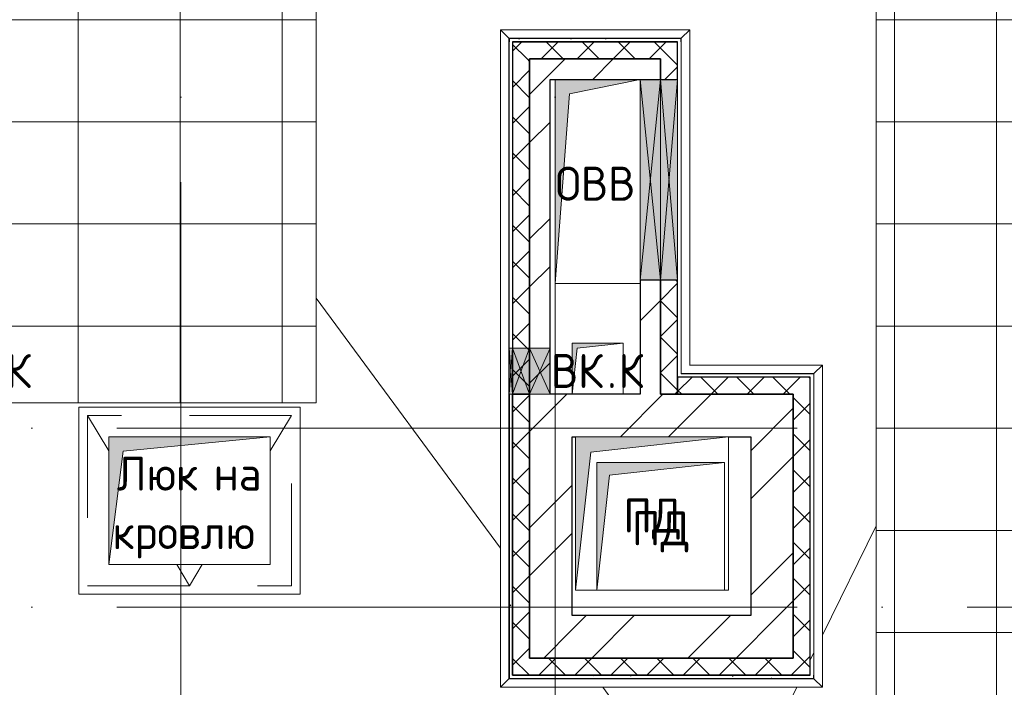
# Model space of a CAD drawing. Header units: millimetres. Extents: x -30540 to 150652, y -11730 to 123410.
# Tile 101 of 113: x 98057 to 103846, y 84279 to 88200. Entities that reach past the tile are written whole.
import ezdxf

# ---------------------------------------------------------------- set-up
doc = ezdxf.new("R2010")
doc.units = ezdxf.units.MM
for name, pattern in [('ADSK_Линия сетки', [5000, 4000, -500, 0, -500]), ('ADSK_Невидимые_2_', [1000, 600, -400]), ('Штриховая', [1000, 600, -400])]:
    doc.linetypes.add(name, pattern=pattern)
for name, color, linetype, lineweight in [('A-____-NOTE-TEXT', 7, 'Continuous', 18), ('A-DOOR-____-HDLN', 7, 'ADSK_Невидимые_2_', 18), ('A-DOOR-____-OTLN', 7, 'Continuous', 18), ('A-GENM-____-OTLN', 7, 'Continuous', 18), ('A-GLAZ-____-MCUT', 7, 'Continuous', 9), ('A-GLAZ-____-OTLN', 7, 'Continuous', 18), ('A-ROOF-____-OTLN', 7, 'Continuous', 18), ('A-ROOF-____-PATT', 7, 'Continuous', 18), ('A-WALL-____-MCUT', 7, 'Continuous', 40), ('A-WALL-____-OTLN', 7, 'Continuous', 18), ('A-WALL-____-PATT', 7, 'Continuous', 40), ('M-EQPM-____-OTLN', 7, 'Continuous', 18), ('S-GRID-____-OTLN', 7, 'Continuous', 9)]:
    doc.layers.add(name, color=color, linetype=linetype, lineweight=lineweight)
doc.styles.add('GOST Common', font='GOST_Common.ttf', dxfattribs={"height": 200})
pattern_1 = [(45, (0, 0), (-424.264, 424.264), []), (45, (0, 282.8), (-424.264, 424.264), [])]
pattern_2 = [(45, (0, 0), (-106.06602, 106.06602), []), (135, (0, 0), (-106.06602, -106.06602), [])]
pattern_3 = [(0, (0, 0), (406.4, 101.6), [6.706, -298.094, 6.706, -298.094, -1625.6]), (0, (0, 0), (406.4, 101.6), [-609.6, 6.706, -602.894, 6.706, -298.094, -711.2]), (0, (0, 0), (406.4, 101.6), [-1524, 6.706, -196.494, 6.706, -501.294]), (120, (152.4, 50.8), (-291.18818, 301.152724), [6.706, -298.094, 6.706, -298.094, -1625.6]), (120, (152.4, 50.8), (-291.18818, 301.152724), [-609.6, 6.706, -602.894, 6.706, -298.094, -711.2]), (120, (152.4, 50.8), (-291.18818, 301.152724), [-1524, 6.706, -196.494, 6.706, -501.294]), (240, (203.2, 254), (-115.21182, -402.752724), [6.706, -298.094, 6.706, -298.094, -1625.6]), (240, (203.2, 254), (-115.21182, -402.752724), [-609.6, 6.706, -602.894, 6.706, -298.094, -711.2]), (240, (203.2, 254), (-115.21182, -402.752724), [-1524, 6.706, -196.494, 6.706, -501.294])]

# ---------------------------------------------------------------- blocks, each defined once
blk = doc.blocks.new('АР_Канал вертикальный прямоугольный - ВК_К-V45-Кровля ЭЛ')
at = {"layer": 'M-EQPM-____-OTLN', "lineweight": 13, "true_color": 0xe2e2e2}
blk.add_hatch(color=254, dxfattribs=at).paths.add_polyline_path([(-150, -150), (-120, 120), (150, 150), (-150, 150)])
at = {"layer": 'M-EQPM-____-OTLN', "color": 253, "lineweight": 13, "true_color": 0xaaaaaa}
for p, q in [((150, 150), (-150, 150)), ((-150, 150), (-150, -150)), ((150, 150), (-150, 150)), ((-150, 150), (-150, -150)), ((-150, -150), (-150, 150)), ((-150, 150), (150, 150)), ((-150, -150), (-120, 120)), ((-150, -150), (-120, 120)), ((-120, 120), (150, 150)), ((-120, 120), (150, 150)), ((150, -150), (150, 150)), ((150, 150), (150, -150))]:
    blk.add_line(p, q, dxfattribs=at)
blk = doc.blocks.new('АР_Канал вертикальный прямоугольный - ОВВ-V49-Кровля ЭЛ')
at = {"layer": 'M-EQPM-____-OTLN', "lineweight": 13, "true_color": 0xe2e2e2}
blk.add_hatch(color=254, dxfattribs=at).paths.add_polyline_path([(-250, -600), (-165, 515), (250, 600), (-250, 600), (-250, 124.7)])
at = {"layer": 'M-EQPM-____-OTLN', "color": 253, "lineweight": 13, "true_color": 0xaaaaaa}
for p, q in [((-250, 600), (-250, -600)), ((-250, 600), (-250, -600)), ((-250, -600), (-250, 600)), ((-165, 515), (250, 600)), ((-165, 515), (250, 600)), ((-250, -600), (-165, 515)), ((-250, -600), (-165, 515)), ((-250, -600), (250, -600)), ((250, -600), (-250, -600))]:
    blk.add_line(p, q, dxfattribs=at)
blk = doc.blocks.new('АР_Люк в плите - 1000Х1200-6067031-Кровля ЭЛ')
at = {"layer": 'A-DOOR-____-HDLN', "color": 253, "linetype": 'Continuous', "lineweight": 13, "true_color": 0xaaaaaa}
for p, q in [((925, 1125), (-175, 1125)), ((-175, 1125), (-175, -175)), ((925, -175), (925, 1125)), ((-175, -175), (925, -175))]:
    blk.add_line(p, q, dxfattribs=at)
at = {"layer": 'A-DOOR-____-HDLN', "color": 253, "linetype": 'Штриховая', "lineweight": 13, "true_color": 0xaaaaaa}
for p, q in [((-125, 1075), (-125, -125)), ((875, 1075), (-125, 1075)), ((875, -125), (875, 1075)), ((-125, -125), (875, -125))]:
    blk.add_line(p, q, dxfattribs=at)
at = {"layer": 'A-DOOR-____-OTLN', "color": 253, "lineweight": 13, "true_color": 0xaaaaaa}
for p, q in [((875, 1075), (666.7, 950)), ((0, 550), (-125, 475)), ((-125, 475), (0, 400)), ((666.7, 0), (875, -125))]:
    blk.add_line(p, q, dxfattribs=at)
blk = doc.blocks.new('АР_Канал вертикальный прямоугольный - ПД-7951267-Кровля ЭЛ')
at = {"layer": 'M-EQPM-____-OTLN', "lineweight": 13, "true_color": 0xe2e2e2}
blk.add_hatch(color=254, dxfattribs=at).paths.add_polyline_path([(-450, -450), (-360, 360), (450, 450), (-450, 450)])
at = {"layer": 'M-EQPM-____-OTLN', "color": 253, "lineweight": 13, "true_color": 0xaaaaaa}
for p, q in [((450, 450), (-450, 450)), ((-450, 450), (-450, -450)), ((450, 450), (-450, 450)), ((-450, 450), (-450, -450)), ((-450, -450), (-450, 450)), ((-450, 450), (450, 450)), ((-360, 360), (450, 450)), ((-360, 360), (450, 450)), ((450, -450), (450, 450)), ((450, 450), (450, -450)), ((-450, -450), (-360, 360)), ((-450, -450), (-360, 360)), ((-450, -450), (-325, -450)), ((-325, -450), (-450, -450)), ((425, -450), (450, -450)), ((450, -450), (425, -450))]:
    blk.add_line(p, q, dxfattribs=at)
blk = doc.blocks.new('АР_Отверстие прямоугольное - ВК-6798764-Кровля ЭЛ')
at = {"layer": 'A-GLAZ-____-OTLN', "lineweight": 13, "true_color": 0xf0f0f0}
blk.add_hatch(color=7, dxfattribs=at).paths.add_polyline_path([(-465, -60), (715, -60), (715, 60), (-465, 60)])
at = {"layer": 'A-GLAZ-____-MCUT', "color": 253, "lineweight": 15, "true_color": 0xaaaaaa}
for p, q in [((-465, 60), (-465, -60)), ((715, 60), (715, -60))]:
    blk.add_line(p, q, dxfattribs=at)
at = {"layer": 'A-GLAZ-____-OTLN', "color": 253, "lineweight": 5, "true_color": 0xaaaaaa}
for p, q in [((715, 60), (-465, -60)), ((-465, 60), (715, -60))]:
    blk.add_line(p, q, dxfattribs=at)
at = {"layer": 'A-GLAZ-____-OTLN', "color": 253, "lineweight": 13, "true_color": 0xaaaaaa}
for p, q in [((715, 60), (-465, 60)), ((-465, 60), (-465, -60)), ((715, -60), (715, 60)), ((-465, -60), (715, -60))]:
    blk.add_line(p, q, dxfattribs=at)
blk = doc.blocks.new('АР_Отверстие прямоугольное - ВК-6798965-Кровля ЭЛ')
at = {"layer": 'A-GLAZ-____-OTLN', "lineweight": 13, "true_color": 0xf0f0f0}
blk.add_hatch(color=7, dxfattribs=at).paths.add_polyline_path([(715, -50), (715, 50), (-465, 50), (-465, -50), (170.6, -50)])
at = {"layer": 'A-GLAZ-____-MCUT', "color": 253, "lineweight": 15, "true_color": 0xaaaaaa}
for p, q in [((-465, 50), (-465, -50)), ((715, 50), (715, -50))]:
    blk.add_line(p, q, dxfattribs=at)
at = {"layer": 'A-GLAZ-____-OTLN', "color": 253, "lineweight": 5, "true_color": 0xaaaaaa}
for p, q in [((715, 50), (-465, -50)), ((-465, 50), (715, -50))]:
    blk.add_line(p, q, dxfattribs=at)
at = {"layer": 'A-GLAZ-____-OTLN', "color": 253, "lineweight": 13, "true_color": 0xaaaaaa}
for p, q in [((715, 50), (-465, 50)), ((-465, 50), (-465, -50)), ((715, -50), (715, 50)), ((-465, -50), (715, -50))]:
    blk.add_line(p, q, dxfattribs=at)
blk = doc.blocks.new('АР_Отверстие прямоугольное - ВК-7933436-Кровля ЭЛ')
at = {"layer": 'A-GLAZ-____-OTLN', "lineweight": 13, "true_color": 0xf0f0f0}
blk.add_hatch(color=7, dxfattribs=at).paths.add_polyline_path([(-10, -60), (260, -60), (260, 60), (-10, 60)])
at = {"layer": 'A-GLAZ-____-MCUT', "color": 253, "lineweight": 15, "true_color": 0xaaaaaa}
for p, q in [((-10, 60), (-10, -60)), ((260, 60), (260, -60))]:
    blk.add_line(p, q, dxfattribs=at)
at = {"layer": 'A-GLAZ-____-OTLN', "color": 253, "lineweight": 5, "true_color": 0xaaaaaa}
for p, q in [((260, 60), (-10, -60)), ((-10, 60), (260, -60))]:
    blk.add_line(p, q, dxfattribs=at)
at = {"layer": 'A-GLAZ-____-OTLN', "color": 253, "lineweight": 13, "true_color": 0xaaaaaa}
for p, q in [((260, 60), (-10, 60)), ((-10, 60), (-10, -60)), ((260, -60), (260, 60)), ((-10, -60), (260, -60))]:
    blk.add_line(p, q, dxfattribs=at)
blk = doc.blocks.new('АР_Канал вертикальный прямоугольный - Люк на кровлю-7727593-Кровля ЭЛ')
at = {"layer": 'M-EQPM-____-OTLN', "lineweight": 13, "true_color": 0xe2e2e2}
blk.add_hatch(color=254, dxfattribs=at).paths.add_polyline_path([(-475, -375), (-390, 290), (475, 375), (-475, 375)])
at = {"layer": 'M-EQPM-____-OTLN', "color": 253, "lineweight": 13, "true_color": 0xaaaaaa}
for p, q in [((475, 375), (-475, 375)), ((-475, 375), (-475, -375)), ((475, 375), (-475, 375)), ((-475, 375), (-475, -375)), ((-475, -375), (-475, 375)), ((-475, 375), (475, 375)), ((-390, 290), (475, 375)), ((-390, 290), (475, 375)), ((475, -375), (475, 375)), ((475, 375), (475, -375)), ((-475, -375), (-390, 290)), ((-475, -375), (-390, 290)), ((-475, -375), (475, -375)), ((475, -375), (-475, -375))]:
    blk.add_line(p, q, dxfattribs=at)
blk = doc.blocks.new('_GM_Dt-St-D_Фартук гнутый из оцинкованной стали_Пристенный_Тип 1__c-верхняя кромка с отгибом_ - ФС-1_3_50х70У100-1_5_t__RAL7016-7954436-Кровля ЭЛ')
at = {"layer": 'A-GENM-____-OTLN', "color": 253, "lineweight": 13, "true_color": 0xaaaaaa}
for p, q in [((50, 1.5), (50, 0)), ((3813, 0), (50, 0)), ((1871.5, 1.5), (71.5, 1.5)), ((2141.5, 1.5), (1871.5, 1.5)), ((3813, 0), (3813, 1.5)), ((0, -50), (50, 0)), ((3863, -50), (0, -50)), ((3813, 0), (3863, -50))]:
    blk.add_line(p, q, dxfattribs=at)
blk = doc.blocks.new('_GM_Dt-St-D_Фартук гнутый из оцинкованной стали_Пристенный_Тип 1__c-верхняя кромка с отгибом_ - ФС-1_3_50х70У100-1_5_t__RAL7016-V66-Кровля ЭЛ')
at = {"layer": 'A-GENM-____-OTLN', "color": 253, "lineweight": 13, "true_color": 0xaaaaaa}
for p, q in [((0, -50), (50, 0)), ((50, 1.5), (50, 0)), ((1063, 0), (50, 0)), ((1063, 0), (1063, 1.5)), ((1063, 0), (1113, -50)), ((1113, -50), (0, -50))]:
    blk.add_line(p, q, dxfattribs=at)
blk = doc.blocks.new('_GM_Dt-St-D_Фартук гнутый из оцинкованной стали_Пристенный_Тип 1__c-верхняя кромка с отгибом_ - ФС-1_3_50х70У100-1_5_t__RAL7016-7954426-Кровля ЭЛ')
at = {"layer": 'A-GENM-____-OTLN', "color": 253, "lineweight": 13, "true_color": 0xaaaaaa}
for p, q in [((0, -50), (50, 0)), ((50, 1.5), (50, 0)), ((831.5, 1.5), (50, 1.5)), ((831.5, 0), (50, 0)), ((831.5, 0), (831.5, 1.5)), ((781.5, -50), (0, -50))]:
    blk.add_line(p, q, dxfattribs=at)
blk = doc.blocks.new('_GM_Dt-St-D_Фартук гнутый из оцинкованной стали_Пристенный_Тип 1__c-верхняя кромка с отгибом_ - ФС-1_3_50х70У100-1_5_t__RAL7016-V67-Кровля ЭЛ')
at = {"layer": 'A-GENM-____-OTLN', "color": 253, "lineweight": 13, "true_color": 0xaaaaaa}
for p, q in [((0, 50), (1893, 50)), ((50, 0), (0, 50)), ((50, 0), (1843, 0)), ((50, 0), (50, -1.5)), ((1893, 50), (1843, 0)), ((1843, -1.5), (1843, 0)), ((50, -1.5), (1821.5, -1.5))]:
    blk.add_line(p, q, dxfattribs=at)
blk = doc.blocks.new('_GM_Dt-St-D_Фартук гнутый из оцинкованной стали_Пристенный_Тип 1__c-верхняя кромка с отгибом_ - ФС-1_3_50х70У100-1_5_t__RAL7016-7563406-Кровля ЭЛ')
at = {"layer": 'A-GENM-____-OTLN', "color": 253, "lineweight": 13, "true_color": 0xaaaaaa}
for p, q in [((0, 50), (1971.5, 50)), ((50, 0), (0, 50)), ((50, 0), (2021.5, 0)), ((50, 0), (50, -1.5)), ((2021.5, -1.5), (2021.5, 0)), ((71.5, -1.5), (2021.5, -1.5))]:
    blk.add_line(p, q, dxfattribs=at)
blk = doc.blocks.new('_GM_Dt-St-D_Фартук гнутый из оцинкованной стали_Пристенный_Тип 1__c-верхняя кромка с отгибом_ - ФС-1_3_50х70У100-1_5_t__RAL7016-V68-Кровля ЭЛ')
at = {"layer": 'A-GENM-____-OTLN', "color": 253, "lineweight": 13, "true_color": 0xaaaaaa}
for p, q in [((0, 50), (1893, 50)), ((50, 0), (0, 50)), ((50, 0), (1843, 0)), ((50, 0), (50, -1.5)), ((1893, 50), (1843, 0)), ((1843, -1.5), (1843, 0))]:
    blk.add_line(p, q, dxfattribs=at)
blk = doc.blocks.new('АР_Канал вертикальный прямоугольный - ПД-7951564-Кровля ЭЛ')
at = {"layer": 'M-EQPM-____-OTLN', "lineweight": 13, "true_color": 0xe2e2e2}
blk.add_hatch(color=254, dxfattribs=at).paths.add_polyline_path([(-375, -375), (-300, 300), (375, 375), (-375, 375)])
at = {"layer": 'M-EQPM-____-OTLN', "color": 253, "lineweight": 13, "true_color": 0xaaaaaa}
for p, q in [((375, 375), (-375, 375)), ((-375, 375), (-375, -375)), ((375, 375), (-375, 375)), ((-375, 375), (-375, -375)), ((-375, -375), (-375, 375)), ((-375, 375), (375, 375)), ((-300, 300), (375, 375)), ((-300, 300), (375, 375)), ((375, -375), (375, 375)), ((375, 375), (375, -375)), ((-375, -375), (-300, 300)), ((-375, -375), (-300, 300)), ((-375, -375), (375, -375)), ((375, -375), (-375, -375))]:
    blk.add_line(p, q, dxfattribs=at)
blk = doc.blocks.new('АР_Отверстие прямоугольное - ВК-7961419-Кровля ЭЛ')
at = {"layer": 'A-GLAZ-____-OTLN', "lineweight": 13, "true_color": 0xf0f0f0}
blk.add_hatch(color=7, dxfattribs=at).paths.add_polyline_path([(260, 10), (-10, 10), (-10, -10), (260, -10)])
at = {"layer": 'A-GLAZ-____-MCUT', "color": 253, "lineweight": 15, "true_color": 0xaaaaaa}
for p, q in [((-10, 10), (-10, -10)), ((260, 10), (260, -10))]:
    blk.add_line(p, q, dxfattribs=at)
at = {"layer": 'A-GLAZ-____-OTLN', "color": 253, "lineweight": 5, "true_color": 0xaaaaaa}
for p, q in [((260, 10), (-10, -10)), ((-10, 10), (260, -10))]:
    blk.add_line(p, q, dxfattribs=at)
at = {"layer": 'A-GLAZ-____-OTLN', "color": 253, "lineweight": 13, "true_color": 0xaaaaaa}
for p, q in [((260, 10), (-10, 10)), ((-10, 10), (-10, -10)), ((260, -10), (260, 10)), ((-10, -10), (260, -10))]:
    blk.add_line(p, q, dxfattribs=at)
blk = doc.blocks.new('АР_Отверстие прямоугольное - ВК-7933574-Кровля ЭЛ')
at = {"layer": 'A-GLAZ-____-OTLN', "lineweight": 13, "true_color": 0xf0f0f0}
blk.add_hatch(color=7, dxfattribs=at).paths.add_polyline_path([(260, 50), (-10, 50), (-10, -50), (260, -50)])
at = {"layer": 'A-GLAZ-____-MCUT', "color": 253, "lineweight": 15, "true_color": 0xaaaaaa}
for p, q in [((-10, 50), (-10, -50)), ((260, 50), (260, -50))]:
    blk.add_line(p, q, dxfattribs=at)
at = {"layer": 'A-GLAZ-____-OTLN', "color": 253, "lineweight": 5, "true_color": 0xaaaaaa}
for p, q in [((260, 50), (-10, -50)), ((-10, 50), (260, -50))]:
    blk.add_line(p, q, dxfattribs=at)
at = {"layer": 'A-GLAZ-____-OTLN', "color": 253, "lineweight": 13, "true_color": 0xaaaaaa}
for p, q in [((260, 50), (-10, 50)), ((-10, 50), (-10, -50)), ((260, -50), (260, 50)), ((-10, -50), (260, -50))]:
    blk.add_line(p, q, dxfattribs=at)
blk = doc.blocks.new('Наметкина 10_РД_АР_К3_отсоединено_rvt-1-Кровля ЭЛ')
at = {"layer": 'A-ROOF-____-PATT', "lineweight": 5, "true_color": 0xd2d2d2}
h = blk.add_hatch(dxfattribs=at)
h.set_pattern_fill('FP_14', color=254, style=0, pattern_type=2)
h.set_pattern_definition([(0, (0, 0), (0, 600), []), (90, (0, 0), (-600, 4e-14), [])])
h.paths.add_polyline_path([(84989.6, 76250), (85101.5, 76250), (85101.5, 85261), (88675.3, 85261), (88675.3, 89725), (95725.3, 89725), (95725.3, 86171.5), (95751.8, 86171.5), (95751.8, 81328.5), (95725.3, 81328.5), (95725.3, 81020), (93155.3, 81020), (93155.3, 77690), (94055.3, 77690), (94055.3, 80120), (96625.3, 80120), (96625.3, 85950), (99800.3, 85950), (99800.3, 88410), (103091.7, 88410), (103091.7, 81075), (102295.3, 81075), (102295.3, 81065), (102045.3, 81065), (102045.3, 81075), (100100.3, 81075), (100100.3, 80175), (108900.3, 80175), (108900.3, 81422), (113980.3, 81422), (113980.3, 78900), (125861.4, 78900), (125861.4, 89310), (109999.3, 89310), (109999.3, 92647.9), (103091.7, 92647.9), (103091.7, 89310), (96676.3, 89310), (96676.3, 90625), (75676.8, 90625), (75676.8, 89725), (87775.3, 89725), (87775.3, 86161), (84201.5, 86161), (84201.5, 81350), (82201.5, 81350), (82201.5, 80390), (75135.3, 80390), (75135.3, 82150), (66605.3, 82150), (66605.3, 85800), (69728.8, 85800), (69728.8, 86800), (65705.3, 86800), (65705.3, 85850), (65735.3, 85850), (65735.3, 85550), (65705.3, 85550), (65705.3, 83050), (65735.3, 83050), (65735.3, 82750), (65705.3, 82750), (65705.3, 81250), (73695.3, 81250), (73695.3, 79490), (82201.5, 79490), (82201.5, 78250), (84331.5, 78250), (84331.5, 76250)])
h.paths.add_polyline_path([(114880.3, 79800), (114880.3, 82322), (108000.3, 82322), (108000.3, 81075), (104005.3, 81075), (104005.3, 91747.9), (109099.3, 91747.9), (109099.3, 85625.1), (114880.3, 85625.1), (114880.3, 88410), (124961.4, 88410), (124961.4, 85826.5), (125006.8, 85826.5), (125006.8, 83673.5), (124961.4, 83673.5), (124961.4, 79800), (117687.1, 79800)])
h.paths.add_polyline_path([(97735.3, 86000), (97705.3, 86000), (97705.3, 86300), (98005.3, 86300), (98005.3, 86000)])
h.paths.add_polyline_path([(113599.9, 86525.1), (109999.3, 86525.1), (109999.3, 88410), (113980.3, 88410), (113980.3, 86525.1)])
h.paths.add_polyline_path([(75625.3, 89725), (75625.3, 90625), (75605.3, 90625), (75605.3, 89725)])
at = {"layer": 'A-WALL-____-PATT', "lineweight": 5, "true_color": 0xaaaaaa}
h = blk.add_hatch(dxfattribs=at)
h.set_pattern_fill('FP_16', color=253, style=0, pattern_type=2)
h.set_pattern_definition(pattern_3)
h.paths.add_polyline_path([(101925.3, 88070), (101945.3, 88070), (101945.3, 88090), (100935.3, 88090), (100935.3, 88070), (101338.3, 88070)])
h = blk.add_hatch(dxfattribs=at)
h.set_pattern_fill('FP_13', color=253, style=0, pattern_type=2)
h.set_pattern_definition(pattern_2)
h.paths.add_polyline_path([(101825.3, 87970), (101825.3, 88070), (100955.3, 88070), (100955.3, 87970), (101338.3, 87970)])
h = blk.add_hatch(dxfattribs=at)
h.set_pattern_fill('FP_13', color=253, style=0, pattern_type=2)
h.set_pattern_definition(pattern_2)
h.paths.add_polyline_path([(101825.3, 86000), (101925.3, 86000), (101925.3, 86670), (101825.3, 86670)])
h.paths.add_polyline_path([(101925.3, 87850), (101925.3, 88070), (101825.3, 88070), (101825.3, 87850)])
h = blk.add_hatch(dxfattribs=at)
h.set_pattern_fill('FP_13', color=253, style=0, pattern_type=2)
h.set_pattern_definition(pattern_2)
h.paths.add_polyline_path([(100955.3, 86000), (101055.3, 86000), (101055.3, 87970), (100955.3, 87970), (100955.3, 86270)])
h = blk.add_hatch(dxfattribs=at)
h.set_pattern_fill('FP_12', color=253, style=0, pattern_type=2)
h.set_pattern_definition(pattern_1)
h.paths.add_polyline_path([(101055.3, 86000), (101175.3, 86000), (101175.3, 87970), (101055.3, 87970), (101055.3, 86270)])
h = blk.add_hatch(dxfattribs=at)
h.set_pattern_fill('FP_12', color=253, style=0, pattern_type=2)
h.set_pattern_definition(pattern_1)
h.paths.add_polyline_path([(101705.3, 87850), (101705.3, 87970), (101175.3, 87970), (101175.3, 87850), (101338.3, 87850)])
h = blk.add_hatch(dxfattribs=at)
h.set_pattern_fill('FP_12', color=253, style=0, pattern_type=2)
h.set_pattern_definition(pattern_1)
h.paths.add_polyline_path([(101705.3, 86000), (101825.3, 86000), (101825.3, 86670), (101705.3, 86670)])
h.paths.add_polyline_path([(101825.3, 87850), (101825.3, 87970), (101705.3, 87970), (101705.3, 87850)])
h = blk.add_hatch(dxfattribs=at)
h.set_pattern_fill('FP_13', color=253, style=0, pattern_type=2)
h.set_pattern_definition(pattern_2)
h.paths.add_polyline_path([(102605.3, 86000), (102705.3, 86000), (102705.3, 86100), (101925.3, 86100), (101925.3, 86000)])
h = blk.add_hatch(dxfattribs=at)
h.set_pattern_fill('FP_16', color=253, style=0, pattern_type=2)
h.set_pattern_definition(pattern_3)
h.paths.add_polyline_path([(100955.3, 84330), (100955.3, 86000), (100935.3, 86000), (100935.3, 84330)])
h = blk.add_hatch(dxfattribs=at)
h.set_pattern_fill('FP_13', color=253, style=0, pattern_type=2)
h.set_pattern_definition(pattern_2)
h.paths.add_polyline_path([(101055.3, 84350), (101055.3, 86000), (100955.3, 86000), (100955.3, 84350)])
h = blk.add_hatch(dxfattribs=at)
h.set_pattern_fill('FP_12', color=253, style=0, pattern_type=2)
h.set_pattern_definition(pattern_1)
h.paths.add_polyline_path([(101338.3, 85750), (102355.3, 85750), (102355.3, 86000), (101055.3, 86000), (101055.3, 85750), (101325.3, 85750)])
h = blk.add_hatch(dxfattribs=at)
h.set_pattern_fill('FP_12', color=253, style=0, pattern_type=2)
h.set_pattern_definition(pattern_1)
h.paths.add_polyline_path([(102605.3, 84700), (102605.3, 86000), (102355.3, 86000), (102355.3, 84700)])
h = blk.add_hatch(dxfattribs=at)
h.set_pattern_fill('FP_13', color=253, style=0, pattern_type=2)
h.set_pattern_definition(pattern_2)
h.paths.add_polyline_path([(102705.3, 84350), (102705.3, 86000), (102605.3, 86000), (102605.3, 84350)])
h = blk.add_hatch(dxfattribs=at)
h.set_pattern_fill('FP_12', color=253, style=0, pattern_type=2)
h.set_pattern_definition(pattern_1)
h.paths.add_polyline_path([(101305.3, 84450), (101305.3, 85750), (101055.3, 85750), (101055.3, 84450)])
h = blk.add_hatch(dxfattribs=at)
h.set_pattern_fill('FP_12', color=253, style=0, pattern_type=2)
h.set_pattern_definition(pattern_1)
h.paths.add_polyline_path([(102605.3, 84450), (102605.3, 84700), (101305.3, 84700), (101305.3, 84450), (101338.3, 84450)])
h = blk.add_hatch(dxfattribs=at)
h.set_pattern_fill('FP_13', color=253, style=0, pattern_type=2)
h.set_pattern_definition(pattern_2)
h.paths.add_polyline_path([(102605.3, 84350), (102605.3, 84450), (101055.3, 84450), (101055.3, 84350), (101338.3, 84350)])
h = blk.add_hatch(dxfattribs=at)
h.set_pattern_fill('FP_16', color=253, style=0, pattern_type=2)
h.set_pattern_definition(pattern_3)
h.paths.add_polyline_path([(102725.3, 84330), (102725.3, 84350), (100955.3, 84350), (100955.3, 84330), (101338.3, 84330)])
at = {"layer": 'A-ROOF-____-OTLN', "color": 253, "lineweight": 13, "true_color": 0xaaaaaa}
for p, q in [((99800.3, 88410), (99800.3, 85950)), ((103091.7, 81075), (103091.7, 88410)), ((100883.8, 85095), (99800.3, 86564.6)), ((99800.3, 85950), (96625.3, 85950)), ((102776.8, 84585.1), (103091.7, 85226.4)), ((102705.3, 84439.5), (102725.3, 84480.3)), ((102170.3, 83350), (101485.7, 84278.5)), ((102170.3, 83350), (102626.2, 84278.5))]:
    blk.add_line(p, q, dxfattribs=at)
at = {"layer": 'A-WALL-____-MCUT', "color": 253, "lineweight": 30, "true_color": 0xaaaaaa}
for p, q in [((101945.3, 88090), (100935.3, 88090)), ((100935.3, 88090), (100935.3, 88070)), ((101825.3, 88070), (100955.3, 88070)), ((100955.3, 88070), (100955.3, 87970)), ((100955.3, 88070), (101925.3, 88070)), ((101925.3, 88070), (101825.3, 88070)), ((101925.3, 87850), (101925.3, 88070)), ((101945.3, 88070), (101945.3, 88090)), ((100955.3, 87970), (100955.3, 86270)), ((101055.3, 86270), (101055.3, 87970)), ((101055.3, 87970), (101055.3, 86270)), ((101175.3, 87970), (101055.3, 87970)), ((101055.3, 87970), (101825.3, 87970)), ((101705.3, 87970), (101175.3, 87970)), ((101825.3, 87970), (101705.3, 87970)), ((101825.3, 87850), (101825.3, 87970)), ((101825.3, 87970), (101825.3, 87850)), ((101175.3, 86270), (101175.3, 87850)), ((101175.3, 87850), (101705.3, 87850)), ((101705.3, 87850), (101825.3, 87850)), ((101825.3, 87850), (101925.3, 87850)), ((101825.3, 86670), (101705.3, 86670)), ((101705.3, 86670), (101705.3, 86000)), ((101825.3, 86000), (101825.3, 86670)), ((101925.3, 86670), (101825.3, 86670)), ((101825.3, 86670), (101825.3, 86000)), ((101925.3, 86000), (101925.3, 86670)), ((100955.3, 86270), (100955.3, 86000)), ((101055.3, 86000), (101055.3, 86270)), ((101055.3, 86270), (101055.3, 86000)), ((101175.3, 86000), (101175.3, 86270)), ((102705.3, 86100), (101925.3, 86100)), ((101925.3, 86100), (101925.3, 86000)), ((102705.3, 86000), (102705.3, 86100)), ((100935.3, 86000), (100935.3, 84330)), ((100955.3, 86000), (101055.3, 86000)), ((100955.3, 86000), (100955.3, 84350)), ((101055.3, 86000), (100955.3, 86000)), ((100955.3, 84350), (100955.3, 86000)), ((101055.3, 86000), (101055.3, 85750)), ((101055.3, 84450), (101055.3, 86000)), ((101705.3, 86000), (101175.3, 86000)), ((102355.3, 86000), (101825.3, 86000)), ((101825.3, 86000), (101925.3, 86000)), ((101925.3, 86000), (102605.3, 86000)), ((102605.3, 86000), (102355.3, 86000)), ((102605.3, 84700), (102605.3, 86000)), ((102605.3, 86000), (102605.3, 84450)), ((102705.3, 84350), (102705.3, 86000)), ((101055.3, 85750), (101055.3, 84450)), ((101305.3, 85750), (101325.3, 85750)), ((101305.3, 84700), (101305.3, 85750)), ((102225.3, 85750), (102355.3, 85750)), ((102355.3, 85750), (102355.3, 84700)), ((102355.3, 84700), (101305.3, 84700)), ((102605.3, 84450), (102605.3, 84700)), ((101055.3, 84450), (101305.3, 84450)), ((102605.3, 84450), (101055.3, 84450)), ((101305.3, 84450), (102605.3, 84450)), ((102705.3, 84350), (100955.3, 84350)), ((100955.3, 84350), (101055.3, 84350)), ((101055.3, 84350), (102605.3, 84350)), ((102605.3, 84350), (102705.3, 84350)), ((102725.3, 84330), (102725.3, 84350)), ((100935.3, 84330), (100955.3, 84330)), ((100955.3, 84330), (102725.3, 84330))]:
    blk.add_line(p, q, dxfattribs=at)
at = {"layer": 'A-WALL-____-OTLN', "color": 253, "lineweight": 13, "true_color": 0xaaaaaa}
for p, q in [((101825.3, 87850), (101705.3, 87850)), ((101705.3, 86670), (101705.3, 87850)), ((101825.3, 87850), (101825.3, 86670)), ((101925.3, 87850), (101825.3, 87850)), ((101825.3, 86670), (101825.3, 87850)), ((101925.3, 87850), (101925.3, 86670)), ((101705.3, 86670), (101825.3, 86670)), ((101825.3, 86670), (101925.3, 86670))]:
    blk.add_line(p, q, dxfattribs=at)
at = {"layer": 'A-DOOR-____-OTLN', "color": 253, "lineweight": 13, "true_color": 0xaaaaaa, "rotation": 90.00000000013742}
blk.add_blockref('АР_Люк в плите - 1000Х1200-6067031-Кровля ЭЛ', (99530.3, 85000), dxfattribs=at)
at = {"layer": 'A-GENM-____-OTLN', "color": 253, "lineweight": 13, "true_color": 0xaaaaaa}
for name, p, rotation in [('_GM_Dt-St-D_Фартук гнутый из оцинкованной стали_Пристенный_Тип 1__c-верхняя кромка с отгибом_ - ФС-1_3_50х70У100-1_5_t__RAL7016-7954436-Кровля ЭЛ', (100933.8, 88141.5), 269.9999999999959), ('_GM_Dt-St-D_Фартук гнутый из оцинкованной стали_Пристенный_Тип 1__c-верхняя кромка с отгибом_ - ФС-1_3_50х70У100-1_5_t__RAL7016-V66-Кровля ЭЛ', (101996.8, 88091.5), 180), ('_GM_Dt-St-D_Фартук гнутый из оцинкованной стали_Пристенный_Тип 1__c-верхняя кромка с отгибом_ - ФС-1_3_50х70У100-1_5_t__RAL7016-7563406-Кровля ЭЛ', (101946.8, 88141.5), 270.0000000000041), ('_GM_Dt-St-D_Фартук гнутый из оцинкованной стали_Пристенный_Тип 1__c-верхняя кромка с отгибом_ - ФС-1_3_50х70У100-1_5_t__RAL7016-7954426-Кровля ЭЛ', (102776.8, 86121.5), 180), ('_GM_Dt-St-D_Фартук гнутый из оцинкованной стали_Пристенный_Тип 1__c-верхняя кромка с отгибом_ - ФС-1_3_50х70У100-1_5_t__RAL7016-V67-Кровля ЭЛ', (102726.8, 86171.5), 270.0000000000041), ('_GM_Dt-St-D_Фартук гнутый из оцинкованной стали_Пристенный_Тип 1__c-верхняя кромка с отгибом_ - ФС-1_3_50х70У100-1_5_t__RAL7016-V68-Кровля ЭЛ', (102776.8, 84328.5), 180)]:
    blk.add_blockref(name, p, dxfattribs=dict(at, rotation=rotation))
at = {"layer": 'A-GLAZ-____-OTLN', "color": 253, "lineweight": 13, "true_color": 0xaaaaaa}
for name, p, rotation in [('АР_Отверстие прямоугольное - ВК-6798764-Кровля ЭЛ', (101765.3, 87135), 89.99999999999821), ('АР_Отверстие прямоугольное - ВК-6798965-Кровля ЭЛ', (101875.3, 87135), 89.99999999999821), ('АР_Отверстие прямоугольное - ВК-7961419-Кровля ЭЛ', (100945.3, 86260), 269.9999999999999), ('АР_Отверстие прямоугольное - ВК-7933574-Кровля ЭЛ', (101005.3, 86010), 90), ('АР_Отверстие прямоугольное - ВК-7933436-Кровля ЭЛ', (101115.3, 86260), 269.9999999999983)]:
    blk.add_blockref(name, p, dxfattribs=dict(at, rotation=rotation))
at = {"layer": 'M-EQPM-____-OTLN', "color": 253, "lineweight": 13, "true_color": 0xaaaaaa}
for name, p in [('АР_Канал вертикальный прямоугольный - ОВВ-V49-Кровля ЭЛ', (101455.3, 87250)), ('АР_Канал вертикальный прямоугольный - ВК_К-V45-Кровля ЭЛ', (101455.3, 86150)), ('АР_Канал вертикальный прямоугольный - Люк на кровлю-7727593-Кровля ЭЛ', (99055.3, 85375)), ('АР_Канал вертикальный прямоугольный - ПД-7951267-Кровля ЭЛ', (101775.3, 85300)), ('АР_Канал вертикальный прямоугольный - ПД-7951564-Кровля ЭЛ', (101825.3, 85225))]:
    blk.add_blockref(name, p, dxfattribs=at)
at = {"layer": 'A-____-NOTE-TEXT', "color": 253, "lineweight": 5, "true_color": 0xaaaaaa, "char_height": 200, "attachment_point": 1, "style": 'GOST Common'}
for s, insert, width in [('ОВВ', (101207.1, 87337.2), 609.282), ('\\fGOST Common|b0|i0|c204|p34|;К', (97977, 86237.2), 192.405), ('ВК', (101180.1, 86237.2), 400.844), ('\\fGOST Common|b0|i0|c204|p34|;К', (101577, 86237.2), 192.405), ('\\fGOST Common|b0|i0|c204|p34|;.', (101510.8, 86237.2), 80.169), ('Люк', (98628.6, 85634.2), 609.282), ('\\fGOST Common|b0|i0|c204|p34|; ', (99131.3, 85634.2), 80.169), ('на', (99197.4, 85634.2), 368.776), ('ПД', (101606.1, 85387.2), 416.877), ('ПД', (101656.1, 85312.2), 416.877), ('кровлю', (98602.1, 85290.3), 1106.329)]:
    blk.add_mtext(s, dxfattribs=dict(at, insert=insert, width=width))

msp = doc.modelspace()

# ---------------------------------------------------------------- linework, layer by layer
at = {"layer": 'S-GRID-____-OTLN', "color": 253, "linetype": 'ADSK_Линия сетки', "true_color": 0xaaaaaa}
for p, q in [((99005.3, 53245.6), (99005.3, 100101.1)), ((101205.3, 53245.6), (101205.3, 100101.1)), ((132629, 85800), (62296.8, 85800)), ((132629, 84750), (62296.8, 84750))]:
    msp.add_line(p, q, dxfattribs=at)

# ---------------------------------------------------------------- block references
at = {"lineweight": 5}
msp.add_blockref('Наметкина 10_РД_АР_К3_отсоединено_rvt-1-Кровля ЭЛ', (0, 0), dxfattribs=at)

doc.saveas('drawing.dxf')
